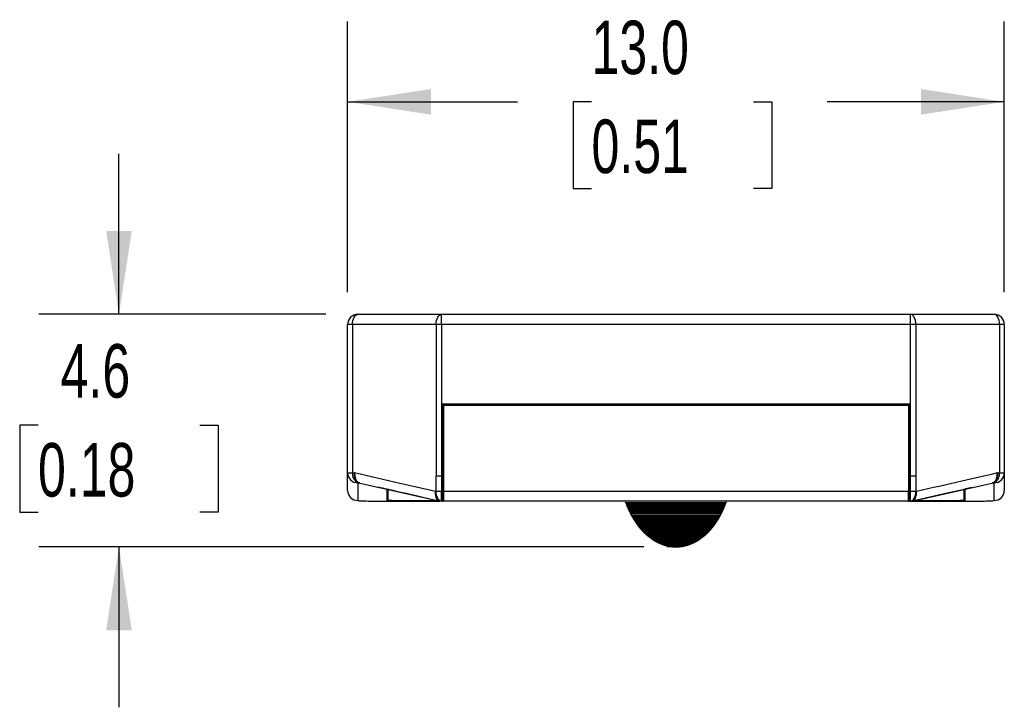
# Model space of a CAD drawing. Header units: millimetres. Extents: x 3 to 137, y 3 to 105.
# Tile 6 of 18: x 78 to 97, y 57 to 70. Entities that reach past the tile are written whole.
import ezdxf

# ---------------------------------------------------------------- set-up
doc = ezdxf.new("R2010")
doc.units = ezdxf.units.MM
doc.header["$LTSCALE"] = 0.5
doc.layers.add('DIMENSIONS', color=140, linetype='Continuous', lineweight=25)
doc.styles.add('SLDTEXTSTYLE0', font='TXT', dxfattribs={"width": 0.7})
doc.dimstyles.new('SLDDIMSTYLE2', dxfattribs={"dimtxt": 1.079004, "dimasz": 1.651, "dimexe": 0, "dimexo": 0.0625, "dimgap": 0.269751, "dimtad": 0, "dimtih": 1, "dimtoh": 1, "dimrnd": 1e-09, "dimzin": 12, "dimdsep": 46, "dimtxsty": 'SLDTEXTSTYLE0', "dimsah": 1, "dimcen": 0.09, "dimadec": 0, "dimazin": 3, "dimtfac": 1, "dimtmove": 0, "dimatfit": 0, "dimfxl": 0, "dimfrac": 2, "dimtolj": 1, "dimtzin": 12, "dimarcsym": 0})
doc.dimstyles.new('SLDDIMSTYLE3', dxfattribs={"dimtxt": 1.079004, "dimasz": 1.651, "dimexe": 0, "dimexo": 0.0625, "dimgap": 0.269751, "dimtad": 0, "dimtih": 1, "dimtoh": 1, "dimrnd": 1e-09, "dimzin": 4, "dimdsep": 46, "dimtxsty": 'SLDTEXTSTYLE0', "dimsah": 1, "dimcen": 0.09, "dimadec": 0, "dimazin": 1, "dimtfac": 1, "dimtofl": 0, "dimtmove": 0, "dimatfit": 3, "dimfxl": 0, "dimfrac": 2, "dimtolj": 1, "dimtzin": 12, "dimarcsym": 0})

# ---------------------------------------------------------------- blocks, each defined once
blk = doc.blocks.new('_D_7')
at = {"layer": 'DIMENSIONS'}
for p, q in [((79.909, 64.348), (79.909, 67.523)), ((84.001, 64.348), (78.321, 64.348)), ((78.306, 62.152), (77.943, 62.152)), ((77.943, 62.152), (77.943, 60.437)), ((81.512, 62.152), (81.874, 62.152)), ((81.874, 62.152), (81.874, 60.437)), ((77.943, 60.437), (78.306, 60.437)), ((81.874, 60.437), (81.512, 60.437)), ((90.301, 59.748), (78.321, 59.748)), ((79.909, 59.748), (79.909, 56.573))]:
    blk.add_line(p, q, dxfattribs=at)
for points in [[(79.909, 64.348), (80.163, 65.999), (79.655, 65.999)], [(79.909, 59.748), (79.655, 58.097), (80.163, 58.097)]]:
    blk.add_solid(points, dxfattribs=at)
at = {"layer": 'DIMENSIONS', "char_height": 1.0583, "attachment_point": 1, "style": 'SLDTEXTSTYLE0'}
for s, insert in [('4.6', (78.754, 63.758)), ('0.18', (78.306, 61.801))]:
    blk.add_mtext(s, dxfattribs=dict(at, insert=insert))
blk = doc.blocks.new('_D_8')
at = {"layer": 'DIMENSIONS'}
for p, q in [((84.436, 64.783), (84.436, 70.14)), ((97.436, 64.783), (97.436, 70.14)), ((84.436, 68.552), (87.802, 68.552)), ((89.264, 68.552), (88.902, 68.552)), ((88.902, 68.552), (88.902, 66.837)), ((92.47, 68.552), (92.833, 68.552)), ((92.833, 68.552), (92.833, 66.837)), ((97.436, 68.552), (93.932, 68.552)), ((88.902, 66.837), (89.264, 66.837)), ((92.833, 66.837), (92.47, 66.837))]:
    blk.add_line(p, q, dxfattribs=at)
for points in [[(84.436, 68.552), (86.087, 68.298), (86.087, 68.806)], [(97.436, 68.552), (95.785, 68.806), (95.785, 68.298)]]:
    blk.add_solid(points, dxfattribs=at)
at = {"layer": 'DIMENSIONS', "char_height": 1.0583, "attachment_point": 1, "style": 'SLDTEXTSTYLE0'}
for s, insert in [('13.0', (89.264, 70.158)), ('0.51', (89.264, 68.201))]:
    blk.add_mtext(s, dxfattribs=dict(at, insert=insert))

msp = doc.modelspace()

# ---------------------------------------------------------------- linework, layer by layer
for p, q in [((84.63632, 64.34826), (86.29259, 64.34826)), ((86.29259, 64.14826), (86.29259, 64.34826)), ((86.29259, 64.34826), (95.58004, 64.34826)), ((95.58004, 64.14826), (95.58004, 64.34826)), ((95.58004, 64.34826), (97.23632, 64.34826)), ((84.53203, 64.14826), (84.43632, 64.14826)), ((84.43632, 61.2129), (84.43632, 64.14826)), ((84.53203, 64.14826), (84.53203, 61.2129)), ((86.1883, 64.14826), (84.53203, 64.14826)), ((86.29259, 64.14826), (86.1883, 64.14826)), ((86.1883, 64.14826), (86.1883, 61.14826)), ((86.29259, 64.14826), (86.29259, 61.14826)), ((95.58004, 64.14826), (86.29259, 64.14826)), ((95.58004, 61.14826), (95.58004, 64.14826)), ((95.68433, 64.14826), (95.58004, 64.14826)), ((95.68433, 64.14826), (95.68433, 61.14826)), ((97.34061, 64.14826), (95.68433, 64.14826)), ((97.34061, 64.14826), (97.34061, 61.2129)), ((97.43632, 64.14826), (97.34061, 64.14826)), ((97.43632, 64.14826), (97.43632, 61.2129)), ((95.55632, 62.56826), (86.31632, 62.56826)), ((86.31632, 62.56826), (86.31632, 60.84826)), ((86.33632, 62.56826), (86.33632, 62.54826)), ((86.33632, 62.54826), (86.33632, 60.84826)), ((86.33632, 62.54826), (95.53632, 62.54826)), ((95.53632, 62.56826), (95.53632, 62.54826)), ((95.53632, 62.54826), (95.53632, 60.84826)), ((95.55632, 60.84826), (95.55632, 62.56826)), ((86.31632, 61.74826), (86.33632, 61.74826)), ((86.33632, 61.72385), (86.31632, 61.73428)), ((95.55632, 61.74826), (95.53632, 61.74826)), ((95.53632, 61.72385), (95.55632, 61.73428)), ((84.43632, 61.2129), (84.53203, 61.2129)), ((97.34061, 61.2129), (97.43632, 61.2129)), ((84.65335, 61.01701), (86.23713, 60.65575)), ((84.65431, 61.02003), (84.66752, 61.01278)), ((86.29259, 61.14826), (86.1883, 61.14826)), ((86.1883, 60.84826), (86.1883, 61.14826)), ((86.29259, 61.14826), (86.29259, 60.84826)), ((86.33632, 61.14826), (86.31632, 61.14826)), ((95.55632, 61.14826), (95.53632, 61.14826)), ((95.58004, 60.84826), (95.58004, 61.14826)), ((95.68433, 61.14826), (95.58004, 61.14826)), ((95.63564, 60.65578), (97.21928, 61.01701)), ((95.68433, 61.14826), (95.68433, 60.84826)), ((97.20511, 61.01278), (97.21832, 61.02003)), ((84.67665, 61.01169), (84.67287, 61.01193)), ((86.17699, 60.84826), (86.1883, 60.84826)), ((86.1883, 60.84826), (86.29259, 60.84826)), ((86.29259, 60.84826), (86.31632, 60.84826)), ((86.29259, 60.64826), (86.29259, 60.84826)), ((86.31632, 60.84826), (86.31632, 60.64826)), ((86.33632, 60.84826), (95.53632, 60.84826)), ((86.33632, 60.84826), (86.33632, 60.64826)), ((95.53632, 60.64826), (95.53632, 60.84826)), ((95.55632, 60.84826), (95.58004, 60.84826)), ((95.55632, 60.64826), (95.55632, 60.84826)), ((95.58004, 60.64826), (95.58004, 60.84826)), ((95.58004, 60.84826), (95.68433, 60.84826)), ((95.68433, 60.84826), (95.69564, 60.84826)), ((85.25006, 60.6483), (86.26096, 60.6483)), ((86.26132, 60.64826), (85.25006, 60.64826)), ((86.21814, 60.65766), (85.39125, 60.6605)), ((86.21664, 60.65801), (85.39534, 60.66081)), ((86.29259, 60.64826), (86.26132, 60.64826)), ((86.31632, 60.64826), (86.29259, 60.64826)), ((86.33632, 60.64826), (86.31632, 60.65428)), ((86.31632, 60.6483), (86.33619, 60.6483)), ((86.33632, 60.64826), (86.31632, 60.64826)), ((95.53632, 60.64826), (86.33632, 60.64826)), ((89.94459, 60.62419), (89.93633, 60.64826)), ((89.94459, 60.62419), (91.92804, 60.62419)), ((89.95355, 60.60029), (89.94459, 60.62419)), ((91.91908, 60.60029), (91.92804, 60.62419)), ((91.92804, 60.62419), (91.93631, 60.64826)), ((95.55632, 60.65428), (95.53632, 60.64826)), ((95.55632, 60.64826), (95.53632, 60.64826)), ((95.53644, 60.6483), (95.55632, 60.6483)), ((95.58004, 60.64826), (95.55632, 60.64826)), ((95.61132, 60.64826), (95.58004, 60.64826)), ((96.62257, 60.64826), (95.61132, 60.64826)), ((95.61173, 60.6483), (96.62257, 60.6483)), ((96.48139, 60.6605), (95.65442, 60.65764)), ((96.47729, 60.66081), (95.65592, 60.65798)), ((89.95355, 60.60029), (91.91908, 60.60029)), ((89.96214, 60.57713), (89.95355, 60.60029)), ((89.96214, 60.57713), (91.91049, 60.57713)), ((89.97111, 60.55472), (89.96214, 60.57713)), ((89.97111, 60.55472), (91.90152, 60.55472)), ((89.98007, 60.53305), (89.97111, 60.55472)), ((89.98007, 60.53305), (91.89256, 60.53305)), ((89.98866, 60.51251), (89.98007, 60.53305)), ((89.98866, 60.51251), (91.88397, 60.51251)), ((89.99763, 60.49234), (89.98866, 60.51251)), ((89.99763, 60.49234), (91.875, 60.49234)), ((90.00622, 60.47291), (89.99763, 60.49234)), ((90.00622, 60.47291), (91.86641, 60.47291)), ((90.01518, 60.45386), (90.00622, 60.47291)), ((90.01518, 60.45386), (91.85745, 60.45386)), ((90.02378, 60.43556), (90.01518, 60.45386)), ((90.02378, 60.43556), (91.84886, 60.43556)), ((90.03274, 60.41763), (90.02378, 60.43556)), ((91.83989, 60.41763), (91.84886, 60.43556)), ((91.84886, 60.43556), (91.85745, 60.45386)), ((91.85745, 60.45386), (91.86641, 60.47291)), ((91.86641, 60.47291), (91.875, 60.49234)), ((91.875, 60.49234), (91.88397, 60.51251)), ((91.88397, 60.51251), (91.89256, 60.53305)), ((91.89256, 60.53305), (91.90152, 60.55472)), ((91.90152, 60.55472), (91.91049, 60.57713)), ((91.91049, 60.57713), (91.91908, 60.60029)), ((90.03274, 60.41763), (91.83989, 60.41763)), ((90.04133, 60.40007), (90.03274, 60.41763)), ((90.04133, 60.40007), (91.8313, 60.40007)), ((90.05926, 60.36646), (90.04133, 60.40007)), ((90.05926, 60.36646), (91.81337, 60.36646)), ((90.06785, 60.35039), (90.05926, 60.36646)), ((90.06785, 60.35039), (91.80478, 60.35039)), ((90.07682, 60.33471), (90.06785, 60.35039)), ((90.07682, 60.33471), (91.79581, 60.33471)), ((90.08541, 60.31939), (90.07682, 60.33471)), ((90.08541, 60.31939), (91.78722, 60.31939)), ((90.09437, 60.30445), (90.08541, 60.31939)), ((90.09437, 60.30445), (91.77826, 60.30445)), ((90.10296, 60.28988), (90.09437, 60.30445)), ((90.10296, 60.28988), (91.76967, 60.28988)), ((90.11193, 60.27531), (90.10296, 60.28988)), ((90.11193, 60.27531), (91.7607, 60.27531)), ((90.12089, 60.26149), (90.11193, 60.27531)), ((90.12089, 60.26149), (91.75174, 60.26149)), ((90.12949, 60.24805), (90.12089, 60.26149)), ((90.12949, 60.24805), (91.74315, 60.24805)), ((90.13845, 60.2346), (90.12949, 60.24805)), ((90.13845, 60.2346), (91.73418, 60.2346)), ((90.14704, 60.22153), (90.13845, 60.2346)), ((91.72559, 60.22153), (91.73418, 60.2346)), ((91.73418, 60.2346), (91.74315, 60.24805)), ((91.74315, 60.24805), (91.75174, 60.26149)), ((91.75174, 60.26149), (91.7607, 60.27531)), ((91.7607, 60.27531), (91.76967, 60.28988)), ((91.76967, 60.28988), (91.77826, 60.30445)), ((91.77826, 60.30445), (91.78722, 60.31939)), ((91.78722, 60.31939), (91.79581, 60.33471)), ((91.79581, 60.33471), (91.80478, 60.35039)), ((91.80478, 60.35039), (91.81337, 60.36646)), ((91.81337, 60.36646), (91.8313, 60.40007)), ((91.8313, 60.40007), (91.83989, 60.41763)), ((90.14704, 60.22153), (91.72559, 60.22153)), ((90.15601, 60.20883), (90.14704, 60.22153)), ((90.15601, 60.20883), (91.71663, 60.20883)), ((90.1646, 60.19613), (90.15601, 60.20883)), ((90.1646, 60.19613), (91.70803, 60.19613)), ((90.17356, 60.18417), (90.1646, 60.19613)), ((90.17356, 60.18417), (91.69907, 60.18417)), ((90.18215, 60.17222), (90.17356, 60.18417)), ((90.18215, 60.17222), (91.69048, 60.17222)), ((90.20008, 60.14906), (90.18215, 60.17222)), ((90.20008, 60.14906), (91.67255, 60.14906)), ((90.20867, 60.13785), (90.20008, 60.14906)), ((90.20867, 60.13785), (91.66396, 60.13785)), ((90.21764, 60.12702), (90.20867, 60.13785)), ((90.21764, 60.12702), (91.65499, 60.12702)), ((90.22623, 60.11619), (90.21764, 60.12702)), ((90.22623, 60.11619), (91.6464, 60.11619)), ((90.2352, 60.10573), (90.22623, 60.11619)), ((90.2352, 60.10573), (91.63744, 60.10573)), ((90.24379, 60.09565), (90.2352, 60.10573)), ((90.24379, 60.09565), (91.62885, 60.09565)), ((90.25275, 60.08556), (90.24379, 60.09565)), ((90.25275, 60.08556), (91.61988, 60.08556)), ((90.26134, 60.07585), (90.25275, 60.08556)), ((90.26134, 60.07585), (91.61129, 60.07585)), ((90.27031, 60.06614), (90.26134, 60.07585)), ((90.27031, 60.06614), (91.60232, 60.06614)), ((90.27927, 60.0568), (90.27031, 60.06614)), ((90.27927, 60.0568), (91.59336, 60.0568)), ((90.28786, 60.04746), (90.27927, 60.0568)), ((90.28786, 60.04746), (91.58477, 60.04746)), ((90.29683, 60.03849), (90.28786, 60.04746)), ((90.29683, 60.03849), (91.5758, 60.03849)), ((90.30542, 60.02953), (90.29683, 60.03849)), ((91.56721, 60.02953), (91.5758, 60.03849)), ((91.5758, 60.03849), (91.58477, 60.04746)), ((91.58477, 60.04746), (91.59336, 60.0568)), ((91.59336, 60.0568), (91.60232, 60.06614)), ((91.60232, 60.06614), (91.61129, 60.07585)), ((91.61129, 60.07585), (91.61988, 60.08556)), ((91.61988, 60.08556), (91.62885, 60.09565)), ((91.62885, 60.09565), (91.63744, 60.10573)), ((91.63744, 60.10573), (91.6464, 60.11619)), ((91.6464, 60.11619), (91.65499, 60.12702)), ((91.65499, 60.12702), (91.66396, 60.13785)), ((91.66396, 60.13785), (91.67255, 60.14906)), ((91.67255, 60.14906), (91.69048, 60.17222)), ((91.69048, 60.17222), (91.69907, 60.18417)), ((91.69907, 60.18417), (91.70803, 60.19613)), ((91.70803, 60.19613), (91.71663, 60.20883)), ((91.71663, 60.20883), (91.72559, 60.22153)), ((90.30542, 60.02953), (91.56721, 60.02953)), ((90.31438, 60.02094), (90.30542, 60.02953)), ((90.31438, 60.02094), (91.55825, 60.02094)), ((90.32298, 60.01272), (90.31438, 60.02094)), ((90.32298, 60.01272), (91.54966, 60.01272)), ((90.33194, 60.00413), (90.32298, 60.01272)), ((90.33194, 60.00413), (91.54069, 60.00413)), ((90.34053, 59.99629), (90.33194, 60.00413)), ((90.34053, 59.99629), (91.5321, 59.99629)), ((90.3495, 59.98807), (90.34053, 59.99629)), ((90.3495, 59.98807), (91.52314, 59.98807)), ((90.35846, 59.98022), (90.3495, 59.98807)), ((90.35846, 59.98022), (91.51417, 59.98022)), ((90.36705, 59.97275), (90.35846, 59.98022)), ((90.36705, 59.97275), (91.50558, 59.97275)), ((90.37602, 59.96528), (90.36705, 59.97275)), ((90.37602, 59.96528), (91.49661, 59.96528)), ((90.38461, 59.95781), (90.37602, 59.96528)), ((90.38461, 59.95781), (91.48802, 59.95781)), ((90.39357, 59.95071), (90.38461, 59.95781)), ((90.39357, 59.95071), (91.47906, 59.95071)), ((90.40216, 59.94399), (90.39357, 59.95071)), ((90.40216, 59.94399), (91.47047, 59.94399)), ((90.41113, 59.93689), (90.40216, 59.94399)), ((90.41113, 59.93689), (91.4615, 59.93689)), ((90.42009, 59.93017), (90.41113, 59.93689)), ((90.42009, 59.93017), (91.45254, 59.93017)), ((90.42869, 59.92382), (90.42009, 59.93017)), ((90.42869, 59.92382), (91.44395, 59.92382)), ((90.43765, 59.9171), (90.42869, 59.92382)), ((90.43765, 59.9171), (91.43498, 59.9171)), ((90.44624, 59.91112), (90.43765, 59.9171)), ((90.44624, 59.91112), (91.42639, 59.91112)), ((90.45521, 59.90477), (90.44624, 59.91112)), ((90.45521, 59.90477), (91.41743, 59.90477)), ((90.4638, 59.89879), (90.45521, 59.90477)), ((90.4638, 59.89879), (91.40883, 59.89879)), ((90.47276, 59.89282), (90.4638, 59.89879)), ((90.47276, 59.89282), (91.39987, 59.89282)), ((90.48135, 59.88721), (90.47276, 59.89282)), ((90.48135, 59.88721), (91.39128, 59.88721)), ((90.49032, 59.88161), (90.48135, 59.88721)), ((90.49032, 59.88161), (91.38231, 59.88161)), ((90.49928, 59.87638), (90.49032, 59.88161)), ((90.49928, 59.87638), (91.37335, 59.87638)), ((90.50787, 59.87078), (90.49928, 59.87638)), ((90.50787, 59.87078), (91.36476, 59.87078)), ((90.51684, 59.86555), (90.50787, 59.87078)), ((90.51684, 59.86555), (91.35579, 59.86555)), ((90.52543, 59.86069), (90.51684, 59.86555)), ((90.52543, 59.86069), (91.3472, 59.86069)), ((90.5344, 59.85546), (90.52543, 59.86069)), ((90.5344, 59.85546), (91.33824, 59.85546)), ((90.54299, 59.85098), (90.5344, 59.85546)), ((90.54299, 59.85098), (91.32965, 59.85098)), ((90.55195, 59.84613), (90.54299, 59.85098)), ((90.55195, 59.84613), (91.32068, 59.84613)), ((90.56054, 59.84164), (90.55195, 59.84613)), ((91.31209, 59.84164), (91.32068, 59.84613)), ((91.32068, 59.84613), (91.32965, 59.85098)), ((91.32965, 59.85098), (91.33824, 59.85546)), ((91.33824, 59.85546), (91.3472, 59.86069)), ((91.3472, 59.86069), (91.35579, 59.86555)), ((91.35579, 59.86555), (91.36476, 59.87078)), ((91.36476, 59.87078), (91.37335, 59.87638)), ((91.37335, 59.87638), (91.38231, 59.88161)), ((91.38231, 59.88161), (91.39128, 59.88721)), ((91.39128, 59.88721), (91.39987, 59.89282)), ((91.39987, 59.89282), (91.40883, 59.89879)), ((91.40883, 59.89879), (91.41743, 59.90477)), ((91.41743, 59.90477), (91.42639, 59.91112)), ((91.42639, 59.91112), (91.43498, 59.9171)), ((91.43498, 59.9171), (91.44395, 59.92382)), ((91.44395, 59.92382), (91.45254, 59.93017)), ((91.45254, 59.93017), (91.4615, 59.93689)), ((91.4615, 59.93689), (91.47047, 59.94399)), ((91.47047, 59.94399), (91.47906, 59.95071)), ((91.47906, 59.95071), (91.48802, 59.95781)), ((91.48802, 59.95781), (91.49661, 59.96528)), ((91.49661, 59.96528), (91.50558, 59.97275)), ((91.50558, 59.97275), (91.51417, 59.98022)), ((91.51417, 59.98022), (91.52314, 59.98807)), ((91.52314, 59.98807), (91.5321, 59.99629)), ((91.5321, 59.99629), (91.54069, 60.00413)), ((91.54069, 60.00413), (91.54966, 60.01272)), ((91.54966, 60.01272), (91.55825, 60.02094)), ((91.55825, 60.02094), (91.56721, 60.02953)), ((90.56054, 59.84164), (91.31209, 59.84164)), ((90.57847, 59.83268), (90.56054, 59.84164)), ((90.57847, 59.83268), (91.29416, 59.83268)), ((90.58706, 59.82857), (90.57847, 59.83268)), ((90.58706, 59.82857), (91.28557, 59.82857)), ((90.59603, 59.82446), (90.58706, 59.82857)), ((90.59603, 59.82446), (91.2766, 59.82446)), ((90.60462, 59.82035), (90.59603, 59.82446)), ((90.60462, 59.82035), (91.26801, 59.82035)), ((90.61358, 59.81662), (90.60462, 59.82035)), ((90.61358, 59.81662), (91.25905, 59.81662)), ((90.62218, 59.81288), (90.61358, 59.81662)), ((90.62218, 59.81288), (91.25046, 59.81288)), ((90.6401, 59.80541), (90.62218, 59.81288)), ((90.6401, 59.80541), (91.23253, 59.80541)), ((90.6487, 59.80205), (90.6401, 59.80541)), ((90.6487, 59.80205), (91.22394, 59.80205)), ((90.65766, 59.79869), (90.6487, 59.80205)), ((90.65766, 59.79869), (91.21497, 59.79869)), ((90.66625, 59.7957), (90.65766, 59.79869)), ((90.66625, 59.7957), (91.20638, 59.7957)), ((90.67522, 59.79271), (90.66625, 59.7957)), ((90.67522, 59.79271), (91.19742, 59.79271)), ((90.68381, 59.78972), (90.67522, 59.79271)), ((90.68381, 59.78972), (91.18882, 59.78972)), ((90.69277, 59.78673), (90.68381, 59.78972)), ((90.69277, 59.78673), (91.17986, 59.78673)), ((90.70136, 59.78375), (90.69277, 59.78673)), ((90.70136, 59.78375), (91.17127, 59.78375)), ((90.71929, 59.77852), (90.70136, 59.78375)), ((90.71929, 59.77852), (91.15334, 59.77852)), ((90.72788, 59.77627), (90.71929, 59.77852)), ((90.72788, 59.77627), (91.14475, 59.77627)), ((90.73685, 59.77403), (90.72788, 59.77627)), ((90.73685, 59.77403), (91.13578, 59.77403)), ((90.74544, 59.77179), (90.73685, 59.77403)), ((90.74544, 59.77179), (91.12719, 59.77179)), ((90.75441, 59.76955), (90.74544, 59.77179)), ((90.75441, 59.76955), (91.11823, 59.76955)), ((90.763, 59.76768), (90.75441, 59.76955)), ((90.763, 59.76768), (91.10964, 59.76768)), ((90.77196, 59.76544), (90.763, 59.76768)), ((90.77196, 59.76544), (91.10067, 59.76544)), ((90.78055, 59.76357), (90.77196, 59.76544)), ((90.78055, 59.76357), (91.09208, 59.76357)), ((90.78952, 59.76208), (90.78055, 59.76357)), ((90.78952, 59.76208), (91.08311, 59.76208)), ((90.79848, 59.76021), (90.78952, 59.76208)), ((90.79848, 59.76021), (91.07415, 59.76021)), ((90.80707, 59.75872), (90.79848, 59.76021)), ((90.80707, 59.75872), (91.06556, 59.75872)), ((90.81604, 59.7576), (90.80707, 59.75872)), ((90.81604, 59.7576), (91.05659, 59.7576)), ((90.82463, 59.7561), (90.81604, 59.7576)), ((90.82463, 59.7561), (91.048, 59.7561)), ((90.83359, 59.75498), (90.82463, 59.7561)), ((90.83359, 59.75498), (91.03904, 59.75498)), ((90.84219, 59.75386), (90.83359, 59.75498)), ((90.84219, 59.75386), (91.03045, 59.75386)), ((90.85115, 59.75274), (90.84219, 59.75386)), ((90.85115, 59.75274), (91.02148, 59.75274)), ((90.85974, 59.752), (90.85115, 59.75274)), ((90.85974, 59.752), (91.01289, 59.752)), ((90.86871, 59.75087), (90.85974, 59.752)), ((90.86871, 59.75087), (91.00393, 59.75087)), ((90.87767, 59.7505), (90.86871, 59.75087)), ((90.87767, 59.7505), (90.99496, 59.7505)), ((90.88626, 59.74975), (90.87767, 59.7505)), ((90.88626, 59.74975), (90.98637, 59.74975)), ((90.89523, 59.74938), (90.88626, 59.74975)), ((90.89523, 59.74938), (90.9774, 59.74938)), ((90.90382, 59.74863), (90.89523, 59.74938)), ((90.90382, 59.74863), (90.96881, 59.74863)), ((90.92137, 59.74826), (90.91278, 59.74863)), ((90.92137, 59.74826), (90.95126, 59.74826)), ((90.95126, 59.74826), (90.95985, 59.74863)), ((90.96881, 59.74863), (90.9774, 59.74938)), ((90.9774, 59.74938), (90.98637, 59.74975)), ((90.98637, 59.74975), (90.99496, 59.7505)), ((90.99496, 59.7505), (91.00393, 59.75087)), ((91.00393, 59.75087), (91.01289, 59.752)), ((91.01289, 59.752), (91.02148, 59.75274)), ((91.02148, 59.75274), (91.03045, 59.75386)), ((91.03045, 59.75386), (91.03904, 59.75498)), ((91.03904, 59.75498), (91.048, 59.7561)), ((91.048, 59.7561), (91.05659, 59.7576)), ((91.05659, 59.7576), (91.06556, 59.75872)), ((91.06556, 59.75872), (91.07415, 59.76021)), ((91.07415, 59.76021), (91.08311, 59.76208)), ((91.08311, 59.76208), (91.09208, 59.76357)), ((91.09208, 59.76357), (91.10067, 59.76544)), ((91.10067, 59.76544), (91.10964, 59.76768)), ((91.10964, 59.76768), (91.11823, 59.76955)), ((91.11823, 59.76955), (91.12719, 59.77179)), ((91.12719, 59.77179), (91.13578, 59.77403)), ((91.13578, 59.77403), (91.14475, 59.77627)), ((91.14475, 59.77627), (91.15334, 59.77852)), ((91.15334, 59.77852), (91.17127, 59.78375)), ((91.17127, 59.78375), (91.17986, 59.78673)), ((91.17986, 59.78673), (91.18882, 59.78972)), ((91.18882, 59.78972), (91.19742, 59.79271)), ((91.19742, 59.79271), (91.20638, 59.7957)), ((91.20638, 59.7957), (91.21497, 59.79869)), ((91.21497, 59.79869), (91.22394, 59.80205)), ((91.22394, 59.80205), (91.23253, 59.80541)), ((91.23253, 59.80541), (91.25046, 59.81288)), ((91.25046, 59.81288), (91.25905, 59.81662)), ((91.25905, 59.81662), (91.26801, 59.82035)), ((91.26801, 59.82035), (91.2766, 59.82446)), ((91.2766, 59.82446), (91.28557, 59.82857)), ((91.28557, 59.82857), (91.29416, 59.83268)), ((91.29416, 59.83268), (91.31209, 59.84164))]:
    msp.add_line(p, q)
at = {"flags": 128}
for points in [[(84.53203, 64.14826), (84.53403, 64.18728), (84.53996, 64.2248), (84.5496, 64.25937), (84.56257, 64.28968), (84.57838, 64.31455), (84.59641, 64.33304), (84.61597, 64.34442), (84.63632, 64.34826)], [(86.1883, 64.14826), (86.1903, 64.18728), (86.19624, 64.2248), (86.20588, 64.25937), (86.21885, 64.28968), (86.23465, 64.31455), (86.25268, 64.33304), (86.27224, 64.34442), (86.29259, 64.34826)], [(95.68433, 64.14826), (95.68233, 64.18728), (95.67639, 64.2248), (95.66676, 64.25937), (95.65379, 64.28968), (95.63798, 64.31455), (95.61995, 64.33304), (95.60039, 64.34442), (95.58004, 64.34826)], [(97.34061, 64.14826), (97.3386, 64.18728), (97.33267, 64.2248), (97.32303, 64.25937), (97.31006, 64.28968), (97.29426, 64.31455), (97.27623, 64.33304), (97.25666, 64.34442), (97.23632, 64.34826)], [(84.53203, 61.2129), (84.55546, 61.21432), (84.57387, 61.21544)], [(97.29876, 61.21544), (97.32219, 61.21402), (97.34061, 61.2129)], [(84.64676, 61.01451), (84.64091, 61.01416), (84.63632, 61.01388)], [(97.23632, 61.01388), (97.23047, 61.01423), (97.22587, 61.01451)], [(86.29259, 60.64826), (86.27224, 60.6521), (86.25268, 60.66348), (86.23465, 60.68197), (86.21885, 60.70684), (86.20588, 60.73715), (86.19624, 60.77172), (86.1903, 60.80924), (86.1883, 60.84826)], [(95.58004, 60.64826), (95.60039, 60.6521), (95.61995, 60.66348), (95.63798, 60.68197), (95.65379, 60.70684), (95.66676, 60.73715), (95.67639, 60.77172), (95.68233, 60.80924), (95.68433, 60.84826)]]:
    msp.add_lwpolyline(points, dxfattribs=at)
for centre, radius, start, end in [((84.63632, 64.14826), 0.2, 90, 180), ((97.23632, 64.14826), 0.2, 0, 90), ((84.63583, 61.21339), 0.19951, 180.14028, 270.139596), ((84.73073, 61.19019), 0.2, 173.47821, 241.831174), ((97.1419, 61.19019), 0.2, 298.168826, 6.52179), ((97.2368, 61.21339), 0.19951, 269.860404, 359.85972), ((84.65113, 60.94152), 0.07313, 77.045082, 93.424193), ((97.2215, 60.94152), 0.07313, 86.575807, 102.954918), ((84.6363, 60.86398), 0.19999, 180.00322, 270.003219), ((97.23633, 60.86398), 0.19999, 269.996781, 359.99678)]:
    msp.add_arc(centre, radius, start, end)
for points, knots in [([(84.43632, 60.86397), (84.43632, 60.87473), (84.43632, 60.89626), (84.43632, 60.93698), (84.43632, 61.00959), (84.43632, 61.08899), (84.43632, 61.1716), (84.43632, 61.2129)], [0, 0, 0, 0, 0.28002049, 0.56002168, 0.70668581, 0.85333613, 1, 1, 1, 1]), ([(84.64676, 61.01451), (84.63452, 61.01944), (84.61, 61.0293), (84.58394, 61.07644), (84.56973, 61.14078), (84.57249, 61.1905), (84.57387, 61.21544)], [0, 0, 0, 0, 0.24891657, 0.49838083, 0.74835, 1, 1, 1, 1]), ([(84.57387, 61.21544), (84.87309, 61.14672), (85.40741, 61.02399), (85.94184, 60.90195), (86.17699, 60.84826)], [0, 0, 0, 0, 0.56, 1, 1, 1, 1]), ([(84.57387, 61.21544), (84.57506, 61.19026), (84.57742, 61.14005), (84.59837, 61.07558), (84.62531, 61.03225), (84.64616, 61.02346), (84.65431, 61.02003)], [0, 0, 0, 0, 0.27617417, 0.55050462, 0.82428049, 1, 1, 1, 1]), ([(95.69564, 60.84826), (95.99492, 60.91661), (96.52935, 61.03867), (97.06366, 61.16143), (97.29876, 61.21544)], [0, 0, 0, 0, 0.56, 1, 1, 1, 1]), ([(97.21832, 61.02003), (97.22647, 61.02346), (97.24733, 61.03225), (97.27427, 61.07558), (97.29521, 61.14005), (97.29757, 61.19026), (97.29876, 61.21544)], [0, 0, 0, 0, 0.17571952, 0.44949541, 0.72382586, 1, 1, 1, 1]), ([(97.29876, 61.21544), (97.30014, 61.1905), (97.3029, 61.14078), (97.2887, 61.07644), (97.26263, 61.0293), (97.23812, 61.01944), (97.22587, 61.01451)], [0, 0, 0, 0, 0.25165004, 0.50161921, 0.75108346, 1, 1, 1, 1]), ([(97.43632, 61.2129), (97.43632, 61.16168), (97.43632, 61.05925), (97.43632, 60.97463), (97.43632, 60.91906), (97.43632, 60.89052), (97.43632, 60.87282), (97.43632, 60.86397)], [0, 0, 0, 0, 0.18662801, 0.37321748, 0.55987017, 0.77993633, 1, 1, 1, 1]), ([(84.63632, 61.01388), (84.63632, 60.95936), (84.63632, 60.85035), (84.63632, 60.76499), (84.63632, 60.71429), (84.63632, 60.68855), (84.63632, 60.67218), (84.63632, 60.66399)], [0, 0, 0, 0, 0.20000517, 0.39994781, 0.59994317, 0.79998525, 1, 1, 1, 1]), ([(84.67287, 61.01193), (84.66717, 61.01233), (84.65698, 61.01305), (84.64989, 61.01406), (84.64676, 61.01451)], [0, 0, 0, 0, 0.55904991, 1, 1, 1, 1]), ([(97.22587, 61.01451), (97.22181, 61.01395), (97.21454, 61.01294), (97.20429, 61.01224), (97.19977, 61.01193)], [0, 0, 0, 0, 0.5586182, 1, 1, 1, 1]), ([(97.23632, 60.66399), (97.23632, 60.67218), (97.23632, 60.68855), (97.23632, 60.71429), (97.23632, 60.76499), (97.23632, 60.85035), (97.23632, 60.95936), (97.23632, 61.01388)], [0, 0, 0, 0, 0.20001475, 0.40005683, 0.60005219, 0.79999483, 1, 1, 1, 1]), ([(86.2557, 60.64904), (85.96284, 60.71608), (85.56023, 60.80825), (85.15791, 60.90151), (85.04823, 60.92694)], [0, 0, 0, 0, 0.72739397, 1, 1, 1, 1]), ([(85.21632, 60.66383), (85.21632, 60.67439), (85.21632, 60.6955), (85.21632, 60.73186), (85.21632, 60.79941), (85.21632, 60.84438), (85.21632, 60.88371), (85.21632, 60.88802)], [0, 0, 0, 0, 0.3213838, 0.64276598, 0.81105899, 0.97933489, 1, 1, 1, 1]), ([(85.23632, 60.66383), (85.23632, 60.67438), (85.23632, 60.69549), (85.23632, 60.73165), (85.23632, 60.79913), (85.23632, 60.8427), (85.23632, 60.88042), (85.23632, 60.88339)], [0, 0, 0, 0, 0.3234177, 0.64683408, 0.81619239, 0.98553322, 1, 1, 1, 1]), ([(86.2557, 60.64904), (86.24483, 60.65307), (86.22216, 60.66149), (86.1943, 60.70347), (86.17946, 60.75603), (86.17474, 60.80678), (86.17624, 60.83427), (86.17699, 60.84826)], [0, 0, 0, 0, 0.2211612, 0.46124592, 0.7203467, 0.85774897, 1, 1, 1, 1]), ([(96.79823, 60.92097), (96.63456, 60.88304), (96.24094, 60.79184), (95.84704, 60.7017), (95.61693, 60.64904)], [0, 0, 0, 0, 0.415821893, 1, 1, 1, 1]), ([(95.61693, 60.64904), (95.62888, 60.65366), (95.65353, 60.66321), (95.67989, 60.7075), (95.69288, 60.75743), (95.6977, 60.80431), (95.69636, 60.83295), (95.69564, 60.84826)], [0, 0, 0, 0, 0.24179752, 0.49921474, 0.70901935, 0.84445334, 1, 1, 1, 1]), ([(96.63632, 60.88351), (96.63632, 60.87259), (96.63632, 60.81829), (96.63632, 60.76815), (96.63632, 60.71569), (96.63632, 60.68975), (96.63632, 60.67247), (96.63632, 60.66383)], [0, 0, 0, 0, 0.054599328, 0.271515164, 0.488483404, 0.74425716, 1, 1, 1, 1]), ([(96.65632, 60.88814), (96.65632, 60.8758), (96.65632, 60.81977), (96.65632, 60.76831), (96.65632, 60.71582), (96.65632, 60.68977), (96.65632, 60.67248), (96.65632, 60.66383)], [0, 0, 0, 0, 0.0608273, 0.27631413, 0.49185289, 0.74594174, 1, 1, 1, 1]), ([(84.63632, 60.66399), (84.64103, 60.66288), (84.65042, 60.66065), (84.72414, 60.65725), (84.84485, 60.65384), (85.019, 60.65058), (85.17292, 60.64906), (85.25006, 60.6483)], [0, 0, 0, 0, 0.18721021, 0.3732244, 0.55932624, 0.7791316, 1, 1, 1, 1]), ([(85.39125, 60.6605), (85.3731, 60.6606), (85.33287, 60.66081), (85.27627, 60.66152), (85.23844, 60.66232), (85.21933, 60.66313), (85.21734, 60.66359), (85.21632, 60.66383)], [0, 0, 0, 0, 0.18850304, 0.41783478, 0.6878173, 0.83878122, 1, 1, 1, 1]), ([(85.39534, 60.66081), (85.37878, 60.6609), (85.34213, 60.66109), (85.29067, 60.66173), (85.25635, 60.66246), (85.23904, 60.66319), (85.23725, 60.66361), (85.23632, 60.66383)], [0, 0, 0, 0, 0.18921387, 0.41878171, 0.6885296, 0.83919661, 1, 1, 1, 1]), ([(85.24931, 60.64826), (85.24945, 60.64826), (85.2497, 60.64827), (85.24995, 60.64829), (85.25006, 60.6483)], [0, 0, 0, 0, 0.56, 1, 1, 1, 1]), ([(85.25006, 60.64826), (85.24992, 60.64826), (85.24967, 60.64826), (85.24942, 60.64826), (85.24931, 60.64826)], [0, 0, 0, 0, 0.55999964, 1, 1, 1, 1]), ([(86.26132, 60.64826), (86.26077, 60.6483), (86.25978, 60.64836), (86.25695, 60.64883), (86.2557, 60.64904)], [0, 0, 0, 0, 0.559193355, 1, 1, 1, 1]), ([(95.61693, 60.64904), (95.61539, 60.64878), (95.61264, 60.64833), (95.61172, 60.64828), (95.61132, 60.64826)], [0, 0, 0, 0, 0.55880401, 1, 1, 1, 1]), ([(96.63632, 60.66383), (96.63539, 60.66361), (96.63359, 60.66319), (96.61628, 60.66246), (96.58197, 60.66173), (96.5305, 60.66109), (96.49385, 60.6609), (96.47729, 60.66081)], [0, 0, 0, 0, 0.16080339, 0.3114704, 0.58121829, 0.81078613, 1, 1, 1, 1]), ([(96.65632, 60.66383), (96.65529, 60.66359), (96.6533, 60.66313), (96.63419, 60.66232), (96.59636, 60.66152), (96.53976, 60.66081), (96.49953, 60.6606), (96.48139, 60.6605)], [0, 0, 0, 0, 0.16121878, 0.3121827, 0.58216522, 0.81149696, 1, 1, 1, 1]), ([(96.62257, 60.6483), (96.68839, 60.64893), (96.81974, 60.65019), (96.98394, 60.65294), (97.12, 60.65625), (97.21675, 60.66005), (97.22978, 60.66268), (97.23632, 60.66399)], [0, 0, 0, 0, 0.18763449, 0.37443975, 0.56071875, 0.77969863, 1, 1, 1, 1]), ([(96.62257, 60.6483), (96.62271, 60.64829), (96.62296, 60.64827), (96.62321, 60.64826), (96.62332, 60.64826)], [0, 0, 0, 0, 0.56, 1, 1, 1, 1]), ([(96.62332, 60.64826), (96.62318, 60.64826), (96.62293, 60.64826), (96.62268, 60.64826), (96.62257, 60.64826)], [0, 0, 0, 0, 0.560000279, 1, 1, 1, 1])]:
    msp.add_open_spline(points, degree=3, knots=knots)
at = {"layer": 'DIMENSIONS'}
msp.add_line((90.93632, 59.74826), (90.75339, 59.74826), dxfattribs=at)

# ---------------------------------------------------------------- dimensions: what is measured, and where the dimension line sits
dim = msp.add_linear_dim(base=(97.43632, 68.55208), p1=(84.43632, 64.14826), p2=(97.43632, 64.14826), dimstyle='SLDDIMSTYLE3', dxfattribs=at)
dim.commit()
dim.dimension.update_dxf_attribs({"geometry": '_D_8', "text_midpoint": (90.86704, 68.55208), "dimtype": 160})
dim = msp.add_linear_dim(base=(79.90883, 64.34826), p1=(90.93632, 59.74826), p2=(84.63632, 64.34826), angle=90, dimstyle='SLDDIMSTYLE2', dxfattribs=at)
dim.commit()
dim.dimension.update_dxf_attribs({"geometry": '_D_7', "text_midpoint": (79.90883, 62.15175), "dimtype": 160})

doc.saveas('drawing.dxf')
